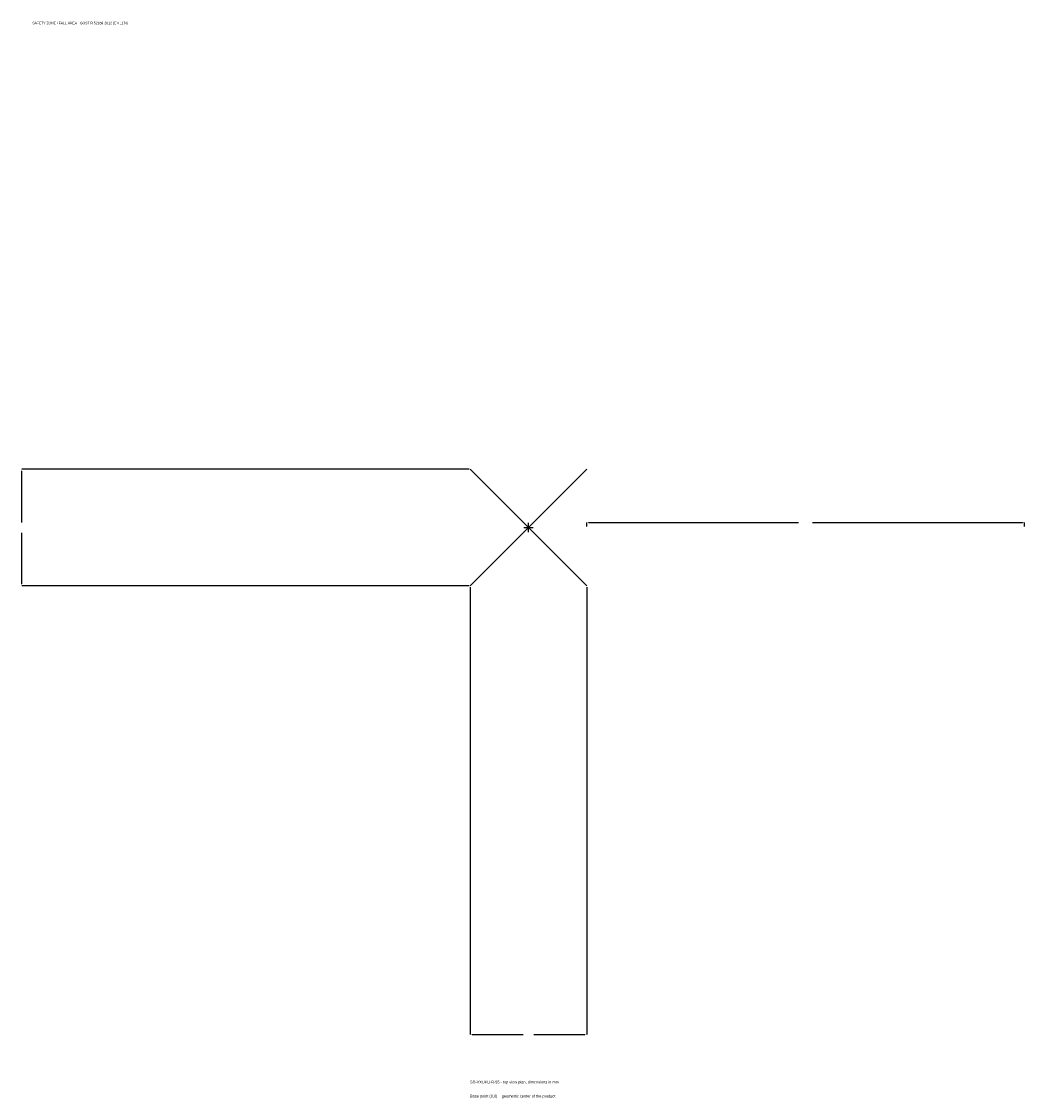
# Model space of a CAD drawing. Extents: x -1737 to 1700, y -1955 to 1733.
import ezdxf

# ---------------------------------------------------------------- set-up
doc = ezdxf.new("R2010")
doc.units = 0
for name, color, linetype in [('GP_MAF_zona_bezopasnosti', 1, 'Continuous'), ('ZSK_DANNYE', 3, 'Continuous'), ('ZSK_KONTUR', 7, 'Continuous'), ('ZSK_RAZMERY', 8, 'Continuous')]:
    doc.layers.add(name, color=color, linetype=linetype)
doc.dimstyles.new('ORION', dxfattribs={"dimtxt": 12, "dimasz": 7.2, "dimexe": 1.25, "dimexo": 3.6, "dimtad": 1, "dimcen": 2.5, "dimazin": 3, "dimtfac": 1, "dimtmove": 0, "dimatfit": 3})

# ---------------------------------------------------------------- blocks, each defined once
blk = doc.blocks.new('_CLOSEDFILLED')
at = {"color": 0, "linetype": 'BYBLOCK'}
blk.add_solid([(-1, 0.16), (0, 0), (-1, -0.16)], dxfattribs=at)
blk = doc.blocks.new('*D1')
for p, q in [((-200, -203.6), (-200, -1736)), ((200, -203.6), (200, -1736)), ((-192.8, -1736), (-18, -1736)), ((18, -1736), (192.8, -1736))]:
    blk.add_line(p, q)
at = {"layer": 'Defpoints'}
for p in [(-200, -200), (200, -200), (-200, -1736)]:
    blk.add_point(p, dxfattribs=at)
at = {"layer": 'ZSK_RAZMERY', "xscale": 7.199999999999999, "yscale": 7.199999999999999, "rotation": 180}
blk.add_blockref('_CLOSEDFILLED', (-200, -1736), dxfattribs=at)
at = {"layer": 'ZSK_RAZMERY', "xscale": 7.199999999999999, "yscale": 7.199999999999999}
blk.add_blockref('_CLOSEDFILLED', (200, -1736), dxfattribs=at)
blk = doc.blocks.new('*D2')
for p, q in [((-203.6, 200), (-1736, 200)), ((-1736, 18), (-1736, 192.8)), ((-1736, -192.8), (-1736, -18)), ((-203.6, -200), (-1736, -200))]:
    blk.add_line(p, q)
at = {"layer": 'Defpoints'}
for p in [(-200, 200), (-1736, -200), (-200, -200)]:
    blk.add_point(p, dxfattribs=at)
at = {"layer": 'ZSK_RAZMERY', "xscale": 7.199999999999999, "yscale": 7.199999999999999}
for p, rotation in [((-1736, 200), 90), ((-1736, -200), 270)]:
    blk.add_blockref('_CLOSEDFILLED', p, dxfattribs=dict(at, rotation=rotation))
blk = doc.blocks.new('*D3')
for p, q in [((200, 3.6), (200, 18)), ((207.2, 18), (926, 18)), ((974, 18), (1692.8, 18)), ((1700, 3.6), (1700, 18))]:
    blk.add_line(p, q)
at = {"layer": 'Defpoints'}
for p in [(200, 18), (200, 0), (1700, 0)]:
    blk.add_point(p, dxfattribs=at)
at = {"layer": 'ZSK_RAZMERY', "xscale": 7.199999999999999, "yscale": 7.199999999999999, "rotation": 180}
blk.add_blockref('_CLOSEDFILLED', (200, 18), dxfattribs=at)
at = {"layer": 'ZSK_RAZMERY', "xscale": 7.199999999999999, "yscale": 7.199999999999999}
blk.add_blockref('_CLOSEDFILLED', (1700, 18), dxfattribs=at)
blk = doc.blocks.new('B1')
at = {"layer": 'ZSK_KONTUR'}
for p, q in [((-200, -200), (200, 200)), ((-200, 200), (200, -200))]:
    blk.add_line(p, q, dxfattribs=at)
at = {"layer": 'ZSK_RAZMERY'}
for p, q in [((-16, 0), (16, 0)), ((0, -16), (0, 16))]:
    blk.add_line(p, q, dxfattribs=at)
at = {"layer": 'GP_MAF_zona_bezopasnosti', "color": 1}
blk.add_text('SAFETY ZONE / FALL AREA - GOST R 52169-2012 (EN 1176)', height=8.4, dxfattribs=at).set_placement((-1700, 1724))
at = {"layer": 'ZSK_RAZMERY'}
dim = blk.add_linear_dim(base=(-1736, -200), p1=(-200, -200), p2=(-200, 200), angle=90, dimstyle='ORION', dxfattribs=at)
dim.commit()
dim.dimension.update_dxf_attribs({"geometry": '*D2', "text_midpoint": (-1736, 0)})
for base, p1, p2, picture, middle in [((200, 18), (200, 0), (1700, 0), '*D3', (950, 18)), ((-200, -1736), (-200, -200), (200, -200), '*D1', (0, -1736))]:
    dim = blk.add_linear_dim(base=base, p1=p1, p2=p2, dimstyle='ORION', dxfattribs=at)
    dim.commit()
    dim.dimension.update_dxf_attribs({"geometry": picture, "text_midpoint": middle})

msp = doc.modelspace()

# ---------------------------------------------------------------- block references
msp.add_blockref('B1', (0, 0))

# ---------------------------------------------------------------- texts
at = {"layer": 'ZSK_DANNYE', "color": 3}
msp.add_text('SD-VXUKU-B-95 - top view plan, dimensions in mm', height=9.6, dxfattribs=at).set_placement((-200, -1904))
at = {"layer": 'ZSK_DANNYE', "color": 7}
msp.add_text('Base point (0,0) = geometric center of the product', height=9.6, dxfattribs=at).set_placement((-200, -1952))

doc.saveas('drawing.dxf')
